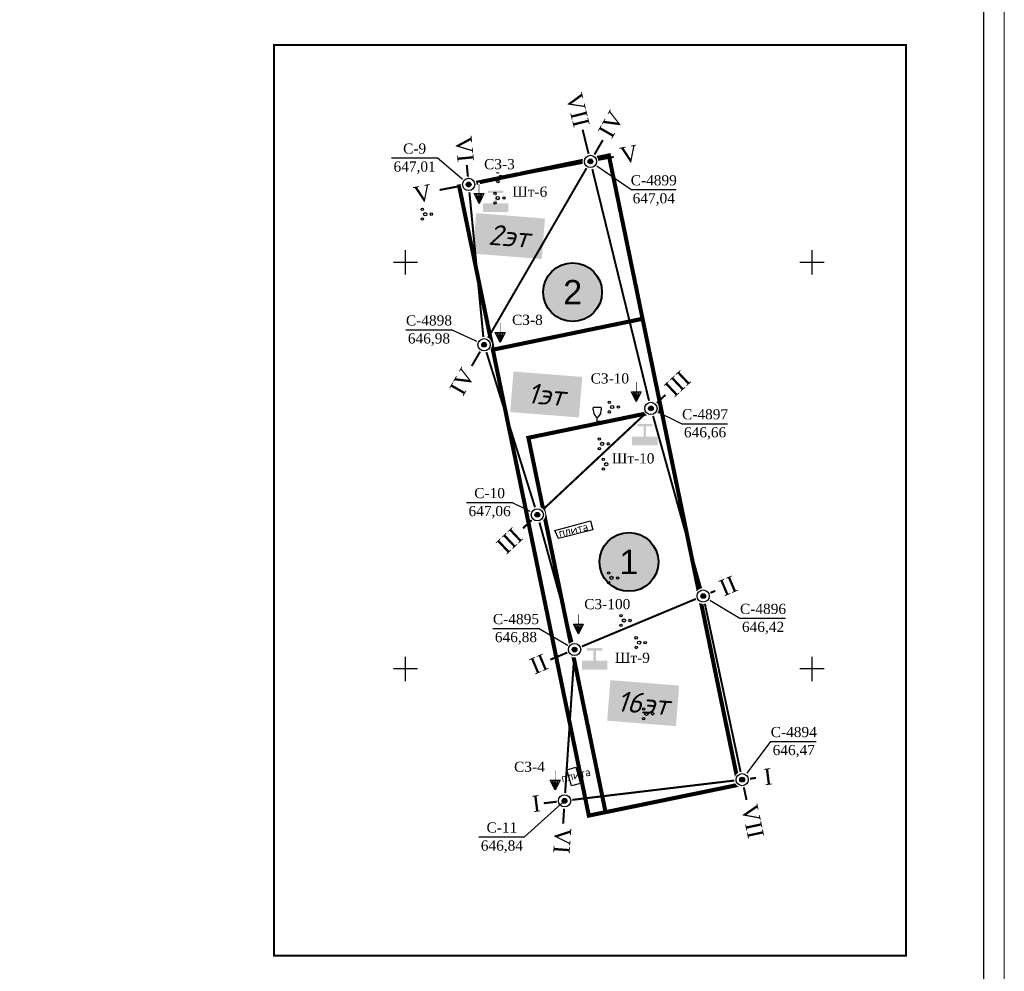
# Model space of a CAD drawing. Header units: millimetres. Extents: x -56135 to 1694203, y -446411 to -23139.
# Tile 66 of 256: x 426598 to 450817, y -145619 to -122217. Entities that reach past the tile are written whole.
import ezdxf
from ezdxf.enums import TextEntityAlignment as Align

# ---------------------------------------------------------------- set-up
doc = ezdxf.new("R2010")
doc.units = ezdxf.units.MM
doc.set_wipeout_variables(frame=1)
for name, color, linetype in [('_ГП_новая_посадка', 7, 'Continuous'), ('GRID', 7, 'Continuous'), ('Opyty', 180, 'Continuous'), ('Skv 2024', 7, 'Continuous'), ('zonder', 7, 'Continuous'), ('Деревья_мелколиственные', 7, 'Continuous'), ('Кусты_отдельно_стоящие', 7, 'Continuous'), ('ТОЛСТЫЕ_ОСНОВНЫЕ', 6, 'Continuous'), ('экспликация', 160, 'Continuous'), ('Этажность', 7, 'Continuous'), ('╤╖ъшс░ф√ 2014', 7, 'Continuous')]:
    doc.layers.add(name, color=color, linetype=linetype)
doc.layers.add('Vidovoe okno', color=7, linetype='Continuous', plot=False)
doc.layers.add('ТОНКИЕ', color=7, linetype='Continuous', lineweight=9)
doc.layers.add('штрих тротуар общий', color=251, linetype='Continuous', lineweight=13)
doc.styles.get("Standard").update_dxf_attribs({"font": 'arial.ttf'})
doc.styles.add('TOPO_D431', font='txt')
doc.styles.add('ГОСТ 2.304', font='GOST_Common.ttf')
doc.styles.add('ГП  К-2 по ППТ$0$Надпись', font='arial.ttf', dxfattribs={"height": 1})
doc.styles.add('СПДС', font='isocpeui.ttf')
doc.styles.add('стиль1', font='arial.ttf')

# ---------------------------------------------------------------- blocks, each defined once
blk = doc.blocks.new('*U42')
at = {"layer": 'ТОЛСТЫЕ_ОСНОВНЫЕ', "color": 6}
blk.add_lwpolyline([(20, 5), (1256, 5), (1256, 589), (20, 589)], close=True, dxfattribs=at)
at = {"layer": 'ТОНКИЕ'}
blk.add_lwpolyline([(0, 0), (1261, 0), (1261, 594), (0, 594)], close=True, dxfattribs=at)
blk = doc.blocks.new('71211600')
at = {"color": 0, "linetype": 'Continuous', "lineweight": -2}
for centre, radius in [((-0.71, 1.18), 0.3), ((0, 0), 0.4), ((1.5, 0), 0.3), ((-0.69, -1.19), 0.3)]:
    blk.add_circle(centre, radius, dxfattribs=at)
blk = doc.blocks.new('13110000')
at = {"color": 0, "linetype": 'Continuous', "lineweight": -2}
for points in [[(0, -3.03), (0, 2.99)], [(2.98, 0), (-2.98, 0)]]:
    blk.add_lwpolyline(points, dxfattribs=at)
at = {"color": 0, "linetype": 'Continuous', "lineweight": -2, "style": 'TOPO_D431'}
blk.add_attdef('X_TOP', text='', height=2, dxfattribs=at).set_placement((0.17, 3.63), align=Align.BOTTOM_CENTER)
blk.add_attdef('Y_LEFT', text='', height=2, dxfattribs=at).set_placement((-4.63, -0.92), align=Align.RIGHT)
blk.add_attdef('Y_RIGHT', (6.2, -0.69), '', height=2, dxfattribs=at)
blk.add_attdef('X_DOWN', text='', height=2, dxfattribs=at).set_placement((0, -5.33), align=Align.TOP_CENTER)
blk = doc.blocks.new('71133200')
at = {"color": 0, "linetype": 'Continuous', "lineweight": -2}
for p, q in [((-0.92, 3.56), (-1.02, 3.36)), ((-0.98, 2.86), (-1.02, 3.36)), ((-0.98, 2.86), (-0.86, 1.88)), ((-0.92, 3.56), (0.88, 3.56)), ((0.86, 1.88), (0.98, 2.86)), ((0.88, 3.56), (0.96, 3.4)), ((0.96, 3.4), (0.98, 2.86)), ((-0.86, 1.88), (-0.37, 1.29)), ((-0.37, 1.29), (0, 1.04)), ((0, 1.04), (0.4, 1.32)), ((0, 0), (0, 1.04)), ((0.8, 0), (0, 0)), ((0.4, 1.32), (0.86, 1.88))]:
    blk.add_line(p, q, dxfattribs=at)
at = {"color": 0, "linetype": 'Continuous', "lineweight": -2, "style": 'TOPO_D431'}
blk.add_attdef('Z', (1.95, 0.03), '', height=2, dxfattribs=at)
blk = doc.blocks.new('ГП  К-2 по ППТ$0$экспл')
at = {"layer": 'экспликация', "linetype": 'Continuous', "lineweight": 30, "true_color": 0xffffff}
h = blk.add_hatch(color=7, dxfattribs=at)
edge = h.paths.add_edge_path()
edge.add_arc((0, 0), 3.61, 0, 360)
at = {"layer": 'экспликация', "linetype": 'Continuous', "lineweight": 40}
blk.add_circle((0, 0), 3.61, dxfattribs=at)
at = {"layer": 'экспликация', "linetype": 'ByBlock', "lineweight": 15, "style": 'стиль1'}
blk.add_attdef('1', text='', height=4, dxfattribs=at).set_placement((0, 0), align=Align.MIDDLE_CENTER)
blk = doc.blocks.new('A$C53583B75')
at = {"layer": '╤╖ъшс░ф√ 2014', "color": 242}
for p, q in [((1.2, 0), (0, 2.4)), ((0, 2.4), (2.4, 2.4)), ((1.2, 0), (0.48, 2.4)), ((1.2, 0), (0.96, 2.4)), ((2.4, 2.4), (1.2, 0)), ((1.2, 0), (1.44, 2.4)), ((1.2, 0), (1.92, 2.4))]:
    blk.add_line(p, q, dxfattribs=at)
at = {"layer": '╤╖ъшс░ф√ 2014', "color": 242, "linetype": 'ByBlock', "const_width": 0.12}
blk.add_lwpolyline([(1.2, 2.4), (1.2, 4.8)], dxfattribs=at)
blk = doc.blocks.new('план')
at = {"layer": 'Opyty', "linetype": 'ByBlock'}
h = blk.add_hatch(color=0, dxfattribs=at)
h.paths.add_polyline_path([(2348802.95, 659828.58), (2348802.95, 659827.48), (2348806.08, 659827.48), (2348806.08, 659828.58)])
h.paths.add_polyline_path([(2348804.67, 659829.83), (2348805.45, 659829.83), (2348805.45, 659830.14), (2348803.58, 659830.14), (2348803.58, 659829.83), (2348804.36, 659829.83), (2348804.36, 659828.58), (2348804.67, 659828.58)])
at = {"color": 1, "const_width": 0.25}
for points in [[(2348796.86, 659866.31), (2348805.26, 659832.04)], [(2348784.74, 659839.87), (2348791.29, 659818.96)], [(2348805.26, 659832.04), (2348811.69, 659808.97)], [(2348811.69, 659808.97), (2348817.02, 659783.89)]]:
    blk.add_lwpolyline(points, dxfattribs=at)
for points, elevation in [([(2348800.69, 659862.96), (2348779.27, 659858.9)], 647.34), ([(2348795.87, 659802.39), (2348794.46, 659780.99)], 0.3)]:
    blk.add_lwpolyline(points, dxfattribs=dict(at, elevation=elevation))
for points, elevation in [([(2348793.45, 659817.01), (2348797.82, 659818.21), (2348798.13, 659817.11), (2348793.89, 659816.03), (2348793.45, 659817.01)], 647.11), ([(2348794.91, 659787.58), (2348796.03, 659787.93), (2348796.6, 659785.93), (2348795.5, 659785.63), (2348794.91, 659787.58)], 646.92)]:
    blk.add_lwpolyline(points, dxfattribs=dict(elevation=elevation))
at = {"layer": '_ГП_новая_посадка', "const_width": 0.5}
for points in [[(2348781.68, 659859.34), (2348800.09, 659863.14), (2348816.04, 659785.76), (2348797.62, 659781.97)], [(2348785.82, 659839.26), (2348804.23, 659843.06), (2348800.09, 659863.14), (2348781.68, 659859.34)], [(2348806.55, 659831.8), (2348790.19, 659828.43), (2348799.68, 659782.39), (2348816.04, 659785.76)]]:
    blk.add_lwpolyline(points, close=True, dxfattribs=at)
at = {"layer": 'Vidovoe okno', "linetype": 'ByBlock', "const_width": 0.25}
blk.add_lwpolyline([(2348758.89, 659764.74), (2348836.64, 659764.74), (2348836.64, 659876.74), (2348758.89, 659876.74)], close=True, dxfattribs=at)
at = {"layer": 'GRID', "color": 3, "xscale": 0.5, "yscale": 0.5, "zscale": 0.5}
for p in [(2348775.07, 659850), (2348825.07, 659850), (2348775.07, 659800), (2348825.07, 659800)]:
    blk.add_blockref('13110000', p, dxfattribs=at)
at = {"layer": 'Деревья_мелколиственные', "color": 0, "xscale": 0.5, "yscale": 0.5, "zscale": 0.5}
blk.add_blockref('71133200', (2348798.65, 659830.42, 646.85), dxfattribs=at)
at = {"layer": 'Кусты_отдельно_стоящие', "color": 0, "xscale": 0.5, "yscale": 0.5, "zscale": 0.5}
for p in [(2348786.78, 659860.51, -0.4), (2348786.43, 659857.9, 647.02), (2348777.5, 659855.92, 646.96), (2348800.49, 659832.21, 646.88), (2348799.26, 659827.68, 646.74), (2348799.76, 659825.18, 646.78), (2348800.41, 659811.2, 646.7), (2348801.93, 659805.96, 646.88), (2348803.8, 659803.24, 646.61), (2348804.71, 659794.49, 646.66)]:
    blk.add_blockref('71211600', p, dxfattribs=at)
at = {"layer": 'штрих тротуар общий', "linetype": 'ByBlock', "lineweight": 15}
ref = blk.add_blockref('ГП  К-2 по ППТ$0$экспл', (2348802.56, 659813.16), dxfattribs=at)
ref.add_attrib('1', '1', dxfattribs={"layer": 'экспликация', "linetype": 'ByBlock', "lineweight": 15, "height": 3, "style": 'ГП  К-2 по ППТ$0$Надпись'}).set_placement((2348802.56, 659813.16), align=Align.MIDDLE_CENTER)
at = {"layer": 'экспликация', "linetype": 'ByBlock', "lineweight": 15}
ref = blk.add_blockref('ГП  К-2 по ППТ$0$экспл', (2348795.63, 659846.33), dxfattribs=at)
ref.add_attrib('1', '2', dxfattribs={"linetype": 'ByBlock', "lineweight": 15, "height": 3, "style": 'ГП  К-2 по ППТ$0$Надпись'}).set_placement((2348795.63, 659846.33), align=Align.MIDDLE_CENTER)
at = {"char_height": 1, "attachment_point": 1, "rotation": 13.4839, "style": 'ГОСТ 2.304'}
for insert in [(2348793.81, 659817.18), (2348794.12, 659787.03)]:
    blk.add_mtext_dynamic_manual_height_columns('плита', width=4.1847, gutter_width=5, heights=[0], dxfattribs=dict(at, insert=insert))
at = {"layer": 'Этажность', "char_height": 2.5, "attachment_point": 5, "rotation": 355.4689, "line_spacing_factor": 0.444444, "style": 'СПДС', "bg_fill": 1, "box_fill_scale": 1.5, "bg_fill_color": 7, "bg_fill_true_color": 16777215, "bg_fill_transparency": 0}
for s, insert in [('2эт', (2348787.8, 659853.23)), ('1эт', (2348792.38, 659833.75)), ('16эт', (2348804.3, 659795.8))]:
    blk.add_mtext_dynamic_manual_height_columns(s, width=5.9825, gutter_width=12.5, heights=[0], dxfattribs=dict(at, insert=insert))
for points in [[(2348795.39, 659866.05), (2348794.22, 659870.83), (2348797.06, 659871.53), (2348798.24, 659866.75)], [(2348781.04, 659861.9), (2348780.65, 659865.8), (2348783.56, 659866.09), (2348783.95, 659862.19)], [(2348778.99, 659857.33), (2348775.92, 659856.73), (2348775.36, 659859.6), (2348778.42, 659860.2)], [(2348784.25, 659836.15), (2348782.29, 659832.75), (2348779.75, 659834.2), (2348781.7, 659837.6)], [(2348790.01, 659815.76), (2348787.52, 659813.42), (2348785.52, 659815.55), (2348788.01, 659817.89)], [(2348793.05, 659799.67), (2348790.82, 659798.73), (2348789.68, 659801.43), (2348791.91, 659802.37)], [(2348792.18, 659782.09), (2348790.28, 659781.85), (2348789.92, 659784.76), (2348791.83, 659784.99)], [(2348792.73, 659777.12), (2348793.02, 659781.03), (2348795.93, 659780.82), (2348795.65, 659776.91)]]:
    blk.add_wipeout(points)
for points, layer in [([(2348774.63, 659839.21), (2348774.63, 659844.21), (2348781.23, 659844.21), (2348781.23, 659839.21)], 'Skv 2024'), ([(2348786.73, 659840.07), (2348787.53, 659841.47), (2348786.84, 659841.47), (2348786.84, 659842.72), (2348786.62, 659842.72), (2348786.62, 659841.47), (2348785.97, 659841.47)], 'zonder')]:
    blk.add_wipeout(points).dxf.layer = layer
at = {"color": 1, "const_width": 0.25}
for points, elevation in [([(2348807.04, 659833.7), (2348789.52, 659817.3)], 647.11), ([(2348818.18, 659786.6), (2348792.08, 659783.49)], 0.3)]:
    blk.add_lwpolyline(points, dxfattribs=dict(at, elevation=elevation))
for points in [[(2348791.29, 659818.96), (2348795.87, 659802.39)], [(2348813.17, 659809.61), (2348792.89, 659801.15)]]:
    blk.add_lwpolyline(points, dxfattribs=at)
at = {"layer": 'Skv 2024', "color": 5}
for points in [[(2348775.13, 659841.71), (2348780.73, 659841.71)], [(2348784.74, 659839.87), (2348780.73, 659841.71)]]:
    blk.add_lwpolyline(points, dxfattribs=at)
at = {"layer": 'zonder', "linetype": 'ByBlock', "xscale": 0.5, "yscale": 0.5, "zscale": 0.5}
blk.add_blockref('A$C53583B75', (2348786.12, 659840.18, 58.3), dxfattribs=at)
at = {"color": 1, "char_height": 2, "width": 4.3261, "attachment_point": 1}
for s, insert, rotation in [('{\\fTimes New Roman|b0|i0|c0|p18;VII\\fTimes New Roman|b0|i0|c204|p18;       }', (2348796.74, 659871), 283.8319), ('{\\fTimes New Roman|b0|i0|c0|p18;VI\\fTimes New Roman|b0|i0|c204|p18;       }', (2348783.18, 659865.6), 275.7017), ('{\\fTimes New Roman|b0|i0|c0|p18;V\\fTimes New Roman|b0|i0|c204|p18;       }', (2348775.93, 659859.22), 11.086), ('{\\fTimes New Roman|b0|i0|c204|p18;I\\fTimes New Roman|b0|i0|c0|p18;V\\fTimes New Roman|b0|i0|c204|p18;       }', (2348780.4, 659834.45), 60.1502), ('\\fTimes New Roman|b0|i0|c204|p18;III       ', (2348786.07, 659815.45), 43.1802), ('\\fTimes New Roman|b0|i0|c204|p18;II       ', (2348790.16, 659801.14), 22.9073), ('\\fTimes New Roman|b0|i0|c204|p18;I       ', (2348790.54, 659784.38), 6.9507), ('{\\fTimes New Roman|b0|i0|c0|p18;VI\\fTimes New Roman|b0|i0|c204|p18;       }', (2348795.47, 659780.4), 265.8421)]:
    blk.add_mtext(s, dxfattribs=dict(at, insert=insert, rotation=rotation))
at = {"layer": 'Skv 2024', "color": 5, "char_height": 1.25, "width": 6.6916, "attachment_point": 5}
for s, insert in [('\\fTimes New Roman Cyr|b0|i0|c204|p18;С-4898', (2348777.96, 659842.85)), ('{\\fTimes New Roman|b0|i0|c204|p18;646,98}', (2348777.96, 659840.5))]:
    blk.add_mtext(s, dxfattribs=dict(at, insert=insert))
for points, layer in [([(2348772.87, 659860.33), (2348772.87, 659865.33), (2348779.48, 659865.33), (2348779.48, 659860.33)], 'Skv 2024'), ([(2348784.08, 659863.08), (2348789.12, 659863.08), (2348789.12, 659861.05), (2348784.08, 659861.05)], 'zonder')]:
    blk.add_wipeout(points).dxf.layer = layer
for points, z in [([(2348782.09, 659817.97), (2348782.09, 659822.97), (2348788.7, 659822.97), (2348788.7, 659817.97)], 647.11), ([(2348783.59, 659776.85), (2348783.59, 659781.85), (2348790.2, 659781.85), (2348790.2, 659776.85)], 0.3)]:
    blk.add_wipeout(points).translate(0, 0, z).dxf.layer = 'Skv 2024'
at = {"layer": 'Skv 2024', "color": 6}
blk.add_lwpolyline([(2348773.37, 659862.83), (2348778.98, 659862.83)], dxfattribs=at)
for points, elevation in [([(2348782.84, 659859.58), (2348778.98, 659862.83)], 647.34), ([(2348782.59, 659820.47), (2348788.2, 659820.47)], 647.11), ([(2348788.2, 659820.47), (2348791.29, 659818.96)], 647.11), ([(2348784.09, 659779.35), (2348789.7, 659779.35)], 0.3)]:
    blk.add_lwpolyline(points, dxfattribs=dict(at, elevation=elevation))
at = {"layer": 'Skv 2024', "color": 6, "char_height": 1.25, "width": 6.6916, "attachment_point": 5}
for s, insert in [('{\\fTimes New Roman Cyr|b0|i0|c204|p18;С-9}', (2348776.2, 659863.98)), ('{\\fTimes New Roman|b0|i0|c204|p18;6\\fTimes New Roman|b0|i0|c0|p18;4\\fTimes New Roman|b0|i0|c204|p18;7,01}', (2348776.2, 659861.63)), ('{\\fTimes New Roman Cyr|b0|i0|c204|p18;С-\\fTimes New Roman Cyr|b0|i0|c0|p18;10}', (2348785.42, 659821.62, 647.11)), ('{\\fTimes New Roman|b0|i0|c204|p18;6\\fTimes New Roman|b0|i0|c0|p18;4\\fTimes New Roman|b0|i0|c204|p18;7,\\fTimes New Roman|b0|i0|c0|p18;0\\fTimes New Roman|b0|i0|c204|p18;6}', (2348785.42, 659819.27, 647.11)), ('{\\fTimes New Roman Cyr|b0|i0|c204|p18;С-\\fTimes New Roman Cyr|b0|i0|c0|p18;1\\fTimes New Roman Cyr|b0|i0|c204|p18;1}', (2348786.93, 659780.5, 0.3)), ('{\\fTimes New Roman|b0|i0|c204|p18;6\\fTimes New Roman|b0|i0|c0|p18;4\\fTimes New Roman|b0|i0|c204|p18;6,8\\fTimes New Roman|b0|i0|c0|p18;4}', (2348786.93, 659778.15, 0.3))]:
    blk.add_mtext(s, dxfattribs=dict(at, insert=insert))
at = {"layer": 'zonder', "color": 242, "insert": (2348786.63, 659862.07, -647.34), "char_height": 1.25, "width": 6.6916, "attachment_point": 5}
blk.add_mtext('{\\fTimes New Roman Cyr|b0|i0|c204|p18;СЗ-3}', dxfattribs=at)
for points in [[(2348802.52, 659867.79), (2348800.57, 659864.39), (2348798.03, 659865.84), (2348799.98, 659869.25)], [(2348810.68, 659835.1), (2348808.19, 659832.76), (2348806.18, 659834.89), (2348808.68, 659837.23)], [(2348816.33, 659809.29), (2348814.1, 659808.34), (2348812.96, 659811.04), (2348815.19, 659811.98)], [(2348820.67, 659785.4), (2348818.76, 659785.17), (2348818.41, 659788.08), (2348820.31, 659788.31)], [(2348816.82, 659778.63), (2348815.79, 659783.44), (2348818.65, 659784.05), (2348819.68, 659779.24)]]:
    blk.add_wipeout(points)
for points, layer in [([(2348785.33, 659802.48), (2348785.33, 659807.48), (2348791.94, 659807.48), (2348791.94, 659802.48)], 'Skv 2024'), ([(2348787.52, 659843.92), (2348792.56, 659843.92), (2348792.56, 659841.9), (2348787.52, 659841.89)], 'zonder'), ([(2348803.46, 659832.78), (2348804.26, 659834.18), (2348803.57, 659834.18), (2348803.58, 659835.43), (2348803.35, 659835.43), (2348803.35, 659834.18), (2348802.71, 659834.18)], 'zonder'), ([(2348800.08, 659826.88), (2348806.13, 659826.88), (2348806.13, 659824.86), (2348800.08, 659824.85)], 'zonder')]:
    blk.add_wipeout(points).dxf.layer = layer
blk.add_wipeout([(2348794.21, 659784.66), (2348794.39, 659784.73), (2348794.59, 659784.76), (2348794.73, 659784.76), (2348794.9, 659784.73), (2348795.07, 659784.66), (2348795.2, 659784.59), (2348795.32, 659784.49), (2348795.44, 659784.35), (2348795.52, 659784.21), (2348795.58, 659784.05), (2348795.61, 659783.89), (2348795.61, 659783.73), (2348795.59, 659783.55), (2348795.54, 659783.42), (2348795.5, 659783.32), (2348795.41, 659783.19), (2348795.33, 659783.1), (2348795.24, 659783.02), (2348795.14, 659782.95), (2348795.02, 659782.89), (2348794.92, 659782.86), (2348794.8, 659782.83), (2348794.67, 659782.82), (2348794.54, 659782.82), (2348794.42, 659782.84), (2348794.3, 659782.88), (2348794.18, 659782.93), (2348794.07, 659783), (2348793.98, 659783.08), (2348793.88, 659783.18), (2348793.82, 659783.27), (2348793.76, 659783.37), (2348793.72, 659783.49), (2348793.69, 659783.62), (2348793.67, 659783.75), (2348793.67, 659783.89), (2348793.7, 659784.02), (2348793.74, 659784.14), (2348793.79, 659784.25), (2348793.85, 659784.35), (2348793.92, 659784.45), (2348794, 659784.52), (2348794.08, 659784.58), (2348794.14, 659784.63)]).translate(0, 0, 0.3).dxf.layer = 'Skv 2024'
at = {"layer": 'Skv 2024'}
blk.add_hatch(color=6, dxfattribs=at).paths.add_polyline_path([(2348794.94, 659783.79, 1), (2348794.35, 659783.79, 1)])
at = {"layer": 'Skv 2024', "color": 5}
for points in [[(2348785.83, 659804.98), (2348791.44, 659804.98)], [(2348795.87, 659802.39), (2348791.44, 659804.98)]]:
    blk.add_lwpolyline(points, dxfattribs=at)
at = {"layer": 'Skv 2024', "color": 6, "elevation": 0.3}
blk.add_lwpolyline([(2348789.7, 659779.35), (2348794.64, 659783.79)], dxfattribs=at)
at = {"layer": 'Skv 2024', "color": 6}
for radius in [0.75, 0.293]:
    blk.add_circle((2348794.64, 659783.79, 0.3), radius, dxfattribs=at)
at = {"layer": 'zonder', "linetype": 'ByBlock', "xscale": 0.5, "yscale": 0.5, "zscale": 0.5}
blk.add_blockref('A$C53583B75', (2348802.86, 659832.89, 58.3), dxfattribs=at)
at = {"color": 1, "char_height": 2, "width": 4.3261, "attachment_point": 1}
for s, insert, rotation in [('{\\fTimes New Roman|b0|i0|c204|p18;I\\fTimes New Roman|b0|i0|c0|p18;V\\fTimes New Roman|b0|i0|c204|p18;       }', (2348798.68, 659866.09), 60.1502), ('\\fTimes New Roman|b0|i0|c204|p18;III       ', (2348806.74, 659834.78), 43.1802), ('\\fTimes New Roman|b0|i0|c204|p18;II       ', (2348813.44, 659810.75), 22.9073), ('\\fTimes New Roman|b0|i0|c204|p18;I       ', (2348819.03, 659787.69), 6.9507), ('{\\fTimes New Roman|b0|i0|c0|p18;VII\\fTimes New Roman|b0|i0|c204|p18;       }', (2348818.32, 659783.53), 282.0829)]:
    blk.add_mtext(s, dxfattribs=dict(at, insert=insert, rotation=rotation))
at = {"layer": 'Opyty', "color": 0, "insert": (2348803.07, 659825.89), "char_height": 1.25, "width": 6.6916, "attachment_point": 5}
blk.add_mtext('{\\fTimes New Roman Cyr|b0|i0|c204|p18;Шт-10}', dxfattribs=at)
at = {"layer": 'Skv 2024', "color": 5, "char_height": 1.25, "width": 6.6916, "attachment_point": 5}
for s, insert in [('\\fTimes New Roman Cyr|b0|i0|c204|p18;С-4895', (2348788.66, 659806.13)), ('{\\fTimes New Roman|b0|i0|c204|p18;646,88}', (2348788.66, 659803.78))]:
    blk.add_mtext(s, dxfattribs=dict(at, insert=insert))
at = {"layer": 'zonder', "color": 242, "insert": (2348790.07, 659842.92, -647.34), "char_height": 1.25, "width": 6.6916, "attachment_point": 5}
blk.add_mtext('{\\fTimes New Roman Cyr|b0|i0|c204|p18;СЗ-8}', dxfattribs=at)
for points, layer in [([(2348808.58, 659827.66), (2348808.58, 659832.66), (2348815.19, 659832.66), (2348815.19, 659827.66)], 'Skv 2024'), ([(2348819.5, 659788.59), (2348819.5, 659793.59), (2348826.1, 659793.59), (2348826.1, 659788.59)], 'Skv 2024'), ([(2348784.12, 659857.13), (2348784.92, 659858.53), (2348784.24, 659858.53), (2348784.24, 659859.79), (2348784.01, 659859.79), (2348784.01, 659858.53), (2348783.37, 659858.53)], 'zonder')]:
    blk.add_wipeout(points).dxf.layer = layer
blk.add_wipeout([(2348790.86, 659819.83), (2348791.04, 659819.9), (2348791.24, 659819.93), (2348791.38, 659819.93), (2348791.55, 659819.9), (2348791.72, 659819.84), (2348791.85, 659819.76), (2348791.97, 659819.66), (2348792.09, 659819.52), (2348792.18, 659819.38), (2348792.23, 659819.22), (2348792.26, 659819.06), (2348792.27, 659818.9), (2348792.24, 659818.72), (2348792.2, 659818.59), (2348792.15, 659818.49), (2348792.06, 659818.36), (2348791.98, 659818.27), (2348791.89, 659818.19), (2348791.79, 659818.13), (2348791.67, 659818.06), (2348791.57, 659818.03), (2348791.45, 659818), (2348791.32, 659817.99), (2348791.2, 659817.99), (2348791.07, 659818.01), (2348790.95, 659818.05), (2348790.83, 659818.1), (2348790.72, 659818.17), (2348790.63, 659818.25), (2348790.54, 659818.35), (2348790.47, 659818.44), (2348790.42, 659818.54), (2348790.37, 659818.66), (2348790.34, 659818.79), (2348790.32, 659818.92), (2348790.33, 659819.06), (2348790.35, 659819.19), (2348790.39, 659819.31), (2348790.44, 659819.42), (2348790.5, 659819.52), (2348790.57, 659819.62), (2348790.65, 659819.69), (2348790.73, 659819.75), (2348790.79, 659819.8)]).translate(0, 0, 647.11).dxf.layer = 'Skv 2024'
at = {"layer": 'Opyty', "linetype": 'ByBlock'}
h = blk.add_hatch(color=0, dxfattribs=at)
h.paths.add_polyline_path([(2348784.61, 659857.27), (2348784.61, 659856.18), (2348787.74, 659856.18), (2348787.74, 659857.27)])
h.paths.add_polyline_path([(2348786.33, 659858.52), (2348787.11, 659858.52), (2348787.11, 659858.83), (2348785.24, 659858.83), (2348785.24, 659858.52), (2348786.02, 659858.52), (2348786.02, 659857.27), (2348786.33, 659857.27)])
at = {"layer": 'Skv 2024'}
blk.add_hatch(color=6, dxfattribs=at).paths.add_polyline_path([(2348791.59, 659818.96, 1), (2348791, 659818.96, 1)])
at = {"color": 1, "const_width": 0.25}
blk.add_lwpolyline([(2348782.61, 659861.98), (2348784.74, 659839.87)], dxfattribs=at)
at = {"layer": 'Skv 2024', "color": 5}
for points in [[(2348805.26, 659832.04), (2348809.08, 659830.16)], [(2348809.08, 659830.16), (2348814.69, 659830.16)], [(2348816.48, 659786.39), (2348820, 659791.09)], [(2348820, 659791.09), (2348825.6, 659791.09)]]:
    blk.add_lwpolyline(points, dxfattribs=at)
at = {"layer": 'Skv 2024', "color": 6}
for radius in [0.75, 0.293]:
    blk.add_circle((2348791.29, 659818.96, 647.11), radius, dxfattribs=at)
at = {"layer": 'zonder', "linetype": 'ByBlock', "xscale": 0.5, "yscale": 0.5, "zscale": 0.5}
blk.add_blockref('A$C53583B75', (2348783.52, 659857.25, 58.3), dxfattribs=at)
at = {"layer": 'Skv 2024', "color": 5, "char_height": 1.25, "width": 6.6916, "attachment_point": 5}
for s, insert in [('\\fTimes New Roman Cyr|b0|i0|c204|p18;С-4897', (2348811.92, 659831.31)), ('{\\fTimes New Roman|b0|i0|c204|p18;646,66}', (2348811.92, 659828.96)), ('\\fTimes New Roman Cyr|b0|i0|c204|p18;С-4894', (2348822.83, 659792.24)), ('{\\fTimes New Roman|b0|i0|c204|p18;646,47}', (2348822.83, 659789.89))]:
    blk.add_mtext(s, dxfattribs=dict(at, insert=insert))
blk.add_wipeout([(2348804.37, 659862.17), (2348801.31, 659861.57), (2348800.75, 659864.44), (2348803.81, 659865.04)])
for points, layer in [([(2348815.71, 659803.74), (2348815.71, 659808.74), (2348822.32, 659808.74), (2348822.32, 659803.74)], 'Skv 2024'), ([(2348795.44, 659803.26), (2348795.62, 659803.33), (2348795.82, 659803.36), (2348795.96, 659803.36), (2348796.13, 659803.33), (2348796.3, 659803.26), (2348796.43, 659803.19), (2348796.55, 659803.09), (2348796.67, 659802.95), (2348796.75, 659802.81), (2348796.81, 659802.65), (2348796.84, 659802.49), (2348796.84, 659802.33), (2348796.82, 659802.15), (2348796.77, 659802.02), (2348796.73, 659801.92), (2348796.64, 659801.79), (2348796.56, 659801.7), (2348796.47, 659801.62), (2348796.37, 659801.55), (2348796.25, 659801.49), (2348796.15, 659801.46), (2348796.03, 659801.43), (2348795.9, 659801.42), (2348795.78, 659801.42), (2348795.65, 659801.44), (2348795.53, 659801.48), (2348795.41, 659801.53), (2348795.3, 659801.6), (2348795.21, 659801.68), (2348795.12, 659801.78), (2348795.05, 659801.87), (2348794.99, 659801.97), (2348794.95, 659802.09), (2348794.92, 659802.22), (2348794.9, 659802.35), (2348794.91, 659802.49), (2348794.93, 659802.62), (2348794.97, 659802.74), (2348795.02, 659802.85), (2348795.08, 659802.95), (2348795.15, 659803.04), (2348795.23, 659803.12), (2348795.31, 659803.18), (2348795.37, 659803.23)], 'Skv 2024'), ([(2348797.65, 659836.72), (2348802.69, 659836.72), (2348802.69, 659834.7), (2348797.65, 659834.69)], 'zonder'), ([(2348796.34, 659804.21), (2348797.14, 659805.61), (2348796.45, 659805.61), (2348796.46, 659806.87), (2348796.23, 659806.87), (2348796.23, 659805.61), (2348795.59, 659805.61)], 'zonder'), ([(2348793.48, 659785.01), (2348794.28, 659786.41), (2348793.59, 659786.41), (2348793.59, 659787.67), (2348793.37, 659787.67), (2348793.37, 659786.41), (2348792.72, 659786.41)], 'zonder')]:
    blk.add_wipeout(points).dxf.layer = layer
at = {"layer": 'Opyty', "linetype": 'ByBlock'}
h = blk.add_hatch(color=0, dxfattribs=at)
h.paths.add_polyline_path([(2348796.78, 659801.01), (2348796.78, 659799.92), (2348799.9, 659799.92), (2348799.9, 659801.01)])
h.paths.add_polyline_path([(2348798.49, 659802.26), (2348799.28, 659802.26), (2348799.28, 659802.57), (2348797.4, 659802.57), (2348797.4, 659802.26), (2348798.18, 659802.26), (2348798.18, 659801.01), (2348798.49, 659801.01)])
at = {"layer": 'Skv 2024'}
blk.add_hatch(color=5, dxfattribs=at).paths.add_polyline_path([(2348796.17, 659802.39, 1), (2348795.58, 659802.39, 1)])
at = {"layer": 'Skv 2024', "color": 5}
for points in [[(2348811.69, 659808.97), (2348816.21, 659806.24)], [(2348816.21, 659806.24), (2348821.82, 659806.24)]]:
    blk.add_lwpolyline(points, dxfattribs=at)
for radius in [0.75, 0.293]:
    blk.add_circle((2348795.87, 659802.39), radius, dxfattribs=at)
at = {"layer": 'zonder', "linetype": 'ByBlock', "xscale": 0.5, "yscale": 0.5, "zscale": 0.5}
for p in [(2348795.74, 659804.33, 58.3), (2348792.88, 659785.12, 58.3)]:
    blk.add_blockref('A$C53583B75', p, dxfattribs=at)
at = {"color": 1, "insert": (2348801.32, 659864.06), "char_height": 2, "width": 4.3261, "attachment_point": 1, "rotation": 11.086}
blk.add_mtext('{\\fTimes New Roman|b0|i0|c0|p18;V\\fTimes New Roman|b0|i0|c204|p18;       }', dxfattribs=at)
at = {"layer": 'Skv 2024', "color": 5, "char_height": 1.25, "width": 6.6916, "attachment_point": 5}
for s, insert in [('\\fTimes New Roman Cyr|b0|i0|c204|p18;С-4896', (2348819.05, 659807.38)), ('{\\fTimes New Roman|b0|i0|c204|p18;646,42}', (2348819.05, 659805.03))]:
    blk.add_mtext(s, dxfattribs=dict(at, insert=insert))
at = {"layer": 'zonder', "color": 242, "insert": (2348800.21, 659835.72, -647.34), "char_height": 1.25, "width": 6.6916, "attachment_point": 5}
blk.add_mtext('{\\fTimes New Roman Cyr|b0|i0|c204|p18;СЗ-10}', dxfattribs=at)
for points, layer in [([(2348802.27, 659856.44), (2348802.27, 659861.44), (2348808.88, 659861.44), (2348808.88, 659856.44)], 'Skv 2024'), ([(2348804.83, 659832.91), (2348805.01, 659832.98), (2348805.21, 659833.01), (2348805.35, 659833.01), (2348805.52, 659832.98), (2348805.69, 659832.91), (2348805.82, 659832.83), (2348805.94, 659832.74), (2348806.06, 659832.6), (2348806.14, 659832.45), (2348806.2, 659832.3), (2348806.23, 659832.13), (2348806.23, 659831.97), (2348806.2, 659831.8), (2348806.16, 659831.67), (2348806.11, 659831.57), (2348806.03, 659831.44), (2348805.94, 659831.34), (2348805.85, 659831.26), (2348805.76, 659831.2), (2348805.64, 659831.14), (2348805.54, 659831.1), (2348805.42, 659831.08), (2348805.29, 659831.06), (2348805.16, 659831.07), (2348805.04, 659831.09), (2348804.92, 659831.13), (2348804.8, 659831.18), (2348804.69, 659831.25), (2348804.6, 659831.33), (2348804.5, 659831.43), (2348804.44, 659831.52), (2348804.38, 659831.62), (2348804.34, 659831.73), (2348804.3, 659831.86), (2348804.29, 659832), (2348804.29, 659832.14), (2348804.32, 659832.27), (2348804.35, 659832.39), (2348804.4, 659832.5), (2348804.47, 659832.6), (2348804.54, 659832.69), (2348804.62, 659832.76), (2348804.7, 659832.83), (2348804.76, 659832.87)], 'Skv 2024'), ([(2348816.05, 659787.26), (2348816.23, 659787.33), (2348816.43, 659787.36), (2348816.57, 659787.36), (2348816.74, 659787.33), (2348816.91, 659787.26), (2348817.04, 659787.19), (2348817.16, 659787.09), (2348817.28, 659786.95), (2348817.36, 659786.81), (2348817.42, 659786.65), (2348817.45, 659786.49), (2348817.46, 659786.33), (2348817.43, 659786.15), (2348817.38, 659786.02), (2348817.34, 659785.92), (2348817.25, 659785.79), (2348817.17, 659785.7), (2348817.08, 659785.62), (2348816.98, 659785.55), (2348816.86, 659785.49), (2348816.76, 659785.46), (2348816.64, 659785.43), (2348816.51, 659785.42), (2348816.39, 659785.42), (2348816.26, 659785.44), (2348816.14, 659785.48), (2348816.02, 659785.53), (2348815.91, 659785.6), (2348815.82, 659785.68), (2348815.73, 659785.78), (2348815.66, 659785.87), (2348815.61, 659785.97), (2348815.56, 659786.09), (2348815.53, 659786.22), (2348815.51, 659786.35), (2348815.52, 659786.49), (2348815.54, 659786.62), (2348815.58, 659786.74), (2348815.63, 659786.85), (2348815.69, 659786.95), (2348815.76, 659787.04), (2348815.84, 659787.12), (2348815.92, 659787.18), (2348815.98, 659787.23)], 'Skv 2024'), ([(2348787.87, 659859.68), (2348792.91, 659859.68), (2348792.91, 659857.65), (2348787.87, 659857.65)], 'zonder')]:
    blk.add_wipeout(points).dxf.layer = layer
at = {"layer": 'Skv 2024'}
for points in [[(2348805.55, 659832.04, 1), (2348804.97, 659832.04, 1)], [(2348816.78, 659786.39, 1), (2348816.19, 659786.39, 1)]]:
    blk.add_hatch(color=5, dxfattribs=at).paths.add_polyline_path(points)
at = {"color": 1, "const_width": 0.25}
blk.add_lwpolyline([(2348799.34, 659865.03), (2348783.22, 659837.25)], dxfattribs=at)
at = {"layer": 'Skv 2024', "color": 5}
for points in [[(2348797.82, 659862.41), (2348802.84, 659858.94)], [(2348802.77, 659858.94), (2348808.38, 659858.94)]]:
    blk.add_lwpolyline(points, dxfattribs=at)
for centre, radius in [((2348805.26, 659832.04), 0.75), ((2348805.26, 659832.04), 0.293), ((2348816.48, 659786.39), 0.75), ((2348816.48, 659786.39), 0.293)]:
    blk.add_circle(centre, radius, dxfattribs=at)
at = {"layer": 'Opyty', "color": 0, "insert": (2348790.36, 659858.68), "char_height": 1.25, "width": 6.6916, "attachment_point": 5}
blk.add_mtext('{\\fTimes New Roman Cyr|b0|i0|c204|p18;Шт-\\fTimes New Roman Cyr|b0|i0|c0|p18;6}', dxfattribs=at)
at = {"layer": 'Skv 2024', "color": 5, "char_height": 1.25, "width": 6.6916, "attachment_point": 5}
for s, insert in [('\\fTimes New Roman Cyr|b0|i0|c204|p18;С-4899', (2348805.61, 659860.08)), ('{\\fTimes New Roman|b0|i0|c204|p18;647,04}', (2348805.61, 659857.73))]:
    blk.add_mtext(s, dxfattribs=dict(at, insert=insert))
for points, layer in [([(2348811.26, 659809.84), (2348811.44, 659809.91), (2348811.64, 659809.94), (2348811.78, 659809.94), (2348811.95, 659809.91), (2348812.12, 659809.84), (2348812.25, 659809.77), (2348812.37, 659809.67), (2348812.49, 659809.53), (2348812.57, 659809.38), (2348812.63, 659809.23), (2348812.66, 659809.07), (2348812.66, 659808.91), (2348812.64, 659808.73), (2348812.59, 659808.6), (2348812.54, 659808.5), (2348812.46, 659808.37), (2348812.38, 659808.28), (2348812.29, 659808.2), (2348812.19, 659808.13), (2348812.07, 659808.07), (2348811.97, 659808.04), (2348811.85, 659808.01), (2348811.72, 659808), (2348811.59, 659808), (2348811.47, 659808.02), (2348811.35, 659808.06), (2348811.23, 659808.11), (2348811.12, 659808.18), (2348811.03, 659808.26), (2348810.93, 659808.36), (2348810.87, 659808.45), (2348810.81, 659808.55), (2348810.77, 659808.67), (2348810.73, 659808.79), (2348810.72, 659808.93), (2348810.72, 659809.07), (2348810.75, 659809.2), (2348810.78, 659809.32), (2348810.84, 659809.43), (2348810.9, 659809.53), (2348810.97, 659809.62), (2348811.05, 659809.7), (2348811.13, 659809.76), (2348811.19, 659809.8)], 'Skv 2024'), ([(2348796.83, 659808.97), (2348802.88, 659808.97), (2348802.88, 659806.95), (2348796.83, 659806.95)], 'zonder'), ([(2348800.49, 659802.36), (2348805.54, 659802.36), (2348805.54, 659800.34), (2348800.49, 659800.34)], 'zonder'), ([(2348787.76, 659788.97), (2348792.81, 659788.97), (2348792.81, 659786.95), (2348787.76, 659786.95)], 'zonder')]:
    blk.add_wipeout(points).dxf.layer = layer
at = {"layer": 'Skv 2024'}
blk.add_hatch(color=5, dxfattribs=at).paths.add_polyline_path([(2348811.99, 659808.97, 1), (2348811.4, 659808.97, 1)])
at = {"layer": 'Skv 2024', "color": 5}
for radius in [0.75, 0.293]:
    blk.add_circle((2348811.69, 659808.97), radius, dxfattribs=at)
at = {"layer": 'Opyty', "color": 0, "insert": (2348802.98, 659801.37), "char_height": 1.25, "width": 6.6916, "attachment_point": 5}
blk.add_mtext('{\\fTimes New Roman Cyr|b0|i0|c204|p18;Шт-9}', dxfattribs=at)
at = {"layer": 'zonder', "color": 242, "char_height": 1.25, "width": 6.6916, "attachment_point": 5}
for s, insert in [('{\\fTimes New Roman Cyr|b0|i0|c204|p18;СЗ-100}', (2348799.89, 659807.97, -647.34)), ('{\\fTimes New Roman Cyr|b0|i0|c204|p18;СЗ-4}', (2348790.32, 659787.97, -647.34))]:
    blk.add_mtext(s, dxfattribs=dict(at, insert=insert))
for points in [[(2348797.39, 659863.29), (2348797.56, 659863.35), (2348797.76, 659863.38), (2348797.9, 659863.38), (2348798.07, 659863.35), (2348798.25, 659863.29), (2348798.37, 659863.21), (2348798.49, 659863.11), (2348798.61, 659862.97), (2348798.7, 659862.83), (2348798.75, 659862.67), (2348798.78, 659862.51), (2348798.79, 659862.35), (2348798.76, 659862.17), (2348798.72, 659862.04), (2348798.67, 659861.94), (2348798.58, 659861.81), (2348798.5, 659861.72), (2348798.41, 659861.64), (2348798.31, 659861.58), (2348798.19, 659861.51), (2348798.09, 659861.48), (2348797.97, 659861.45), (2348797.84, 659861.44), (2348797.72, 659861.44), (2348797.59, 659861.47), (2348797.47, 659861.5), (2348797.36, 659861.56), (2348797.25, 659861.62), (2348797.15, 659861.7), (2348797.06, 659861.8), (2348796.99, 659861.89), (2348796.94, 659861.99), (2348796.89, 659862.11), (2348796.86, 659862.24), (2348796.84, 659862.37), (2348796.85, 659862.51), (2348796.87, 659862.64), (2348796.91, 659862.76), (2348796.96, 659862.87), (2348797.02, 659862.97), (2348797.1, 659863.07), (2348797.17, 659863.14), (2348797.25, 659863.2), (2348797.32, 659863.25)], [(2348784.31, 659840.75), (2348784.49, 659840.81), (2348784.68, 659840.84), (2348784.83, 659840.84), (2348784.99, 659840.81), (2348785.17, 659840.75), (2348785.3, 659840.67), (2348785.42, 659840.57), (2348785.54, 659840.43), (2348785.62, 659840.29), (2348785.68, 659840.13), (2348785.71, 659839.97), (2348785.71, 659839.81), (2348785.68, 659839.63), (2348785.64, 659839.5), (2348785.59, 659839.4), (2348785.5, 659839.27), (2348785.42, 659839.18), (2348785.33, 659839.1), (2348785.24, 659839.04), (2348785.11, 659838.97), (2348785.01, 659838.94), (2348784.89, 659838.91), (2348784.77, 659838.9), (2348784.64, 659838.9), (2348784.51, 659838.93), (2348784.39, 659838.96), (2348784.28, 659839.02), (2348784.17, 659839.08), (2348784.07, 659839.16), (2348783.98, 659839.26), (2348783.92, 659839.35), (2348783.86, 659839.45), (2348783.81, 659839.57), (2348783.78, 659839.7), (2348783.77, 659839.83), (2348783.77, 659839.97), (2348783.79, 659840.1), (2348783.83, 659840.22), (2348783.88, 659840.33), (2348783.94, 659840.43), (2348784.02, 659840.53), (2348784.09, 659840.6), (2348784.17, 659840.66), (2348784.24, 659840.71)]]:
    blk.add_wipeout(points).dxf.layer = 'Skv 2024'
blk.add_wipeout([(2348782.41, 659860.45), (2348782.59, 659860.51), (2348782.78, 659860.55), (2348782.93, 659860.54), (2348783.09, 659860.51), (2348783.27, 659860.45), (2348783.4, 659860.37), (2348783.51, 659860.27), (2348783.63, 659860.13), (2348783.72, 659859.99), (2348783.78, 659859.83), (2348783.81, 659859.67), (2348783.81, 659859.51), (2348783.78, 659859.33), (2348783.74, 659859.21), (2348783.69, 659859.11), (2348783.6, 659858.97), (2348783.52, 659858.88), (2348783.43, 659858.8), (2348783.33, 659858.74), (2348783.21, 659858.68), (2348783.11, 659858.64), (2348782.99, 659858.61), (2348782.86, 659858.6), (2348782.74, 659858.61), (2348782.61, 659858.63), (2348782.49, 659858.66), (2348782.38, 659858.72), (2348782.27, 659858.79), (2348782.17, 659858.86), (2348782.08, 659858.96), (2348782.01, 659859.06), (2348781.96, 659859.16), (2348781.91, 659859.27), (2348781.88, 659859.4), (2348781.87, 659859.54), (2348781.87, 659859.67), (2348781.89, 659859.81), (2348781.93, 659859.93), (2348781.98, 659860.04), (2348782.04, 659860.14), (2348782.12, 659860.23), (2348782.19, 659860.3), (2348782.27, 659860.37), (2348782.34, 659860.41)]).translate(0, 0, 647.34).dxf.layer = 'Skv 2024'
at = {"layer": 'Skv 2024'}
for color, points in [(5, [(2348798.11, 659862.41, 1), (2348797.52, 659862.41, 1)]), (6, [(2348783.13, 659859.57, 1), (2348782.54, 659859.57, 1)]), (5, [(2348785.03, 659839.87, 1), (2348784.45, 659839.87, 1)])]:
    blk.add_hatch(color=color, dxfattribs=at).paths.add_polyline_path(points)
at = {"layer": 'Skv 2024', "color": 5}
for centre, radius in [((2348797.82, 659862.41), 0.75), ((2348797.82, 659862.41), 0.293), ((2348784.74, 659839.87), 0.75), ((2348784.74, 659839.87), 0.293)]:
    blk.add_circle(centre, radius, dxfattribs=at)
at = {"layer": 'Skv 2024', "color": 6}
for centre, radius in [((2348782.84, 659859.58, 647.34), 0.75), ((2348782.84, 659859.57, 647.34), 0.293)]:
    blk.add_circle(centre, radius, dxfattribs=at)

msp = doc.modelspace()

# ---------------------------------------------------------------- block references
at = {"xscale": 100, "yscale": 100, "zscale": 100}
msp.add_blockref('*U42', (324717.5, -157904.7), dxfattribs=at)

# ---------------------------------------------------------------- next in the draw order: block references
at = {"color": 1, "xscale": 200, "yscale": 200, "zscale": 200}
msp.add_blockref('план', (-469318926.6, -132098184.3, -5824), dxfattribs=at)

doc.saveas('drawing.dxf')
